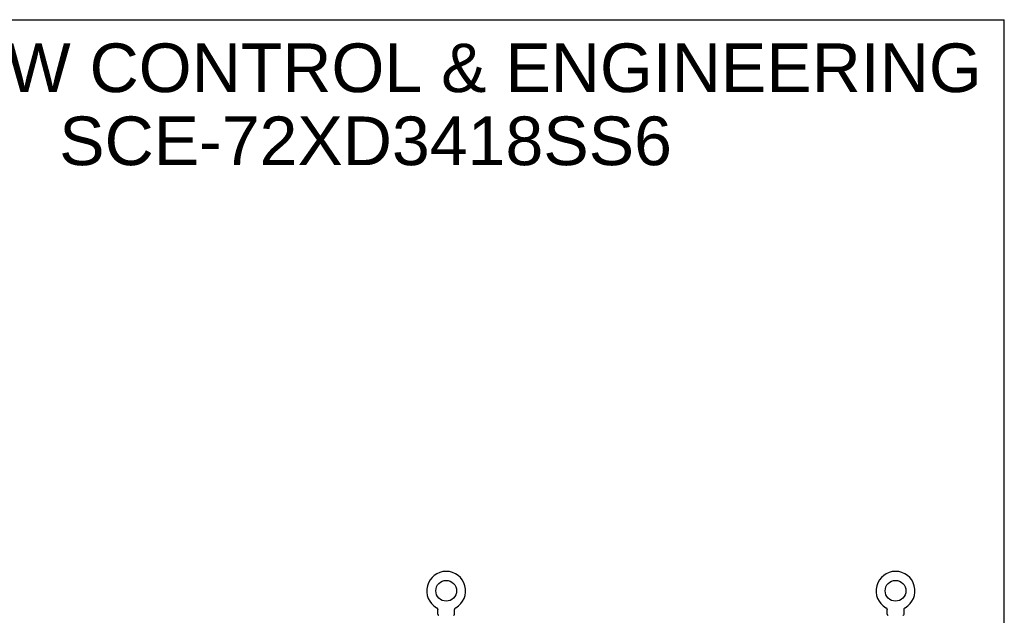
# Model space of a CAD drawing. Header units: inches. Extents: x 0 to 183, y 0 to 118.
# Tile 80 of 80: x 118 to 183, y 79 to 118. Entities that reach past the tile are written whole.
import ezdxf

# ---------------------------------------------------------------- set-up
doc = ezdxf.new("R2010")
doc.units = ezdxf.units.IN
doc.header["$LTSCALE"] = 10.065561
doc.header["$MEASUREMENT"] = 0
doc.linetypes.add('HIDDEN', pattern=[0.2, 0.1, -0.1])
doc.layers.get('0').update_dxf_attribs({"linetype": 'CONTINUOUS'})
doc.layers.add('DEFAULT_2', color=8, linetype='HIDDEN')
doc.layers.add('DIMENSIONS', color=7, linetype='CONTINUOUS')
doc.styles.get("Standard").update_dxf_attribs({"font": 'arial.ttf'})

msp = doc.modelspace()

# ---------------------------------------------------------------- linework, layer by layer
at = {"color": 7, "linetype": 'Continuous'}
for p, q in [((0, 118.418), (183.01, 118.418)), ((183.01, 0), (183.01, 118.418)), ((145.371, 79.408), (145.371, 79.408)), ((145.371, 79.408), (145.375, 79.406)), ((145.373, 79.407), (145.372, 79.408)), ((145.375, 79.406), (145.379, 79.403)), ((145.379, 79.403), (145.383, 79.4)), ((145.383, 79.4), (145.388, 79.397)), ((145.387, 79.397), (145.391, 79.394)), ((145.391, 79.394), (145.395, 79.391)), ((145.395, 79.391), (145.399, 79.387)), ((145.399, 79.387), (145.403, 79.384)), ((145.403, 79.384), (145.406, 79.38)), ((145.406, 79.38), (145.409, 79.376)), ((145.409, 79.376), (145.413, 79.372)), ((145.413, 79.372), (145.416, 79.368)), ((145.416, 79.368), (145.419, 79.364)), ((145.419, 79.364), (145.421, 79.36)), ((145.421, 79.36), (145.424, 79.355)), ((145.424, 79.356), (145.427, 79.351)), ((145.426, 79.351), (145.429, 79.347)), ((145.431, 79.342), (145.433, 79.337)), ((145.433, 79.337), (145.435, 79.333)), ((145.435, 79.333), (145.436, 79.328)), ((145.436, 79.328), (145.438, 79.323)), ((145.438, 79.323), (145.439, 79.318)), ((145.439, 79.318), (145.44, 79.313)), ((145.44, 79.313), (145.441, 79.308)), ((145.441, 79.308), (145.442, 79.303)), ((145.442, 79.303), (145.443, 79.298)), ((145.443, 79.298), (145.443, 79.293)), ((145.443, 79.293), (145.443, 79.288)), ((145.443, 79.288), (145.443, 79.283)), ((145.443, 78.969), (145.443, 79.283)), ((146.568, 78.969), (146.568, 79.283)), ((146.569, 79.298), (146.57, 79.303)), ((146.569, 79.293), (146.569, 79.298)), ((146.57, 79.303), (146.571, 79.308)), ((146.571, 79.313), (146.573, 79.318)), ((146.571, 79.308), (146.572, 79.313)), ((146.573, 79.318), (146.574, 79.323)), ((146.574, 79.323), (146.575, 79.328)), ((146.575, 79.328), (146.577, 79.333)), ((146.577, 79.333), (146.579, 79.337)), ((146.579, 79.337), (146.581, 79.342)), ((146.581, 79.342), (146.583, 79.347)), ((146.583, 79.347), (146.585, 79.351)), ((146.585, 79.351), (146.588, 79.356)), ((146.588, 79.355), (146.59, 79.36)), ((146.59, 79.36), (146.593, 79.364)), ((146.593, 79.364), (146.596, 79.368)), ((146.596, 79.368), (146.599, 79.372)), ((146.599, 79.372), (146.602, 79.376)), ((146.602, 79.376), (146.606, 79.38)), ((146.606, 79.38), (146.609, 79.384)), ((146.609, 79.384), (146.613, 79.387)), ((146.613, 79.387), (146.617, 79.391)), ((146.617, 79.391), (146.62, 79.394)), ((146.62, 79.394), (146.624, 79.397)), ((146.624, 79.397), (146.628, 79.4)), ((146.628, 79.4), (146.633, 79.403)), ((146.633, 79.403), (146.637, 79.406)), ((146.633, 79.403), (146.634, 79.404)), ((146.637, 79.406), (146.641, 79.408)), ((146.64, 79.408), (146.638, 79.407)), ((175.163, 79.408), (175.163, 79.408)), ((175.163, 79.408), (175.167, 79.406)), ((175.165, 79.407), (175.164, 79.408)), ((175.167, 79.406), (175.171, 79.403)), ((175.171, 79.403), (175.175, 79.4)), ((175.175, 79.4), (175.18, 79.397)), ((175.179, 79.397), (175.183, 79.394)), ((175.183, 79.394), (175.187, 79.391)), ((175.187, 79.391), (175.191, 79.387)), ((175.191, 79.387), (175.195, 79.384)), ((175.195, 79.384), (175.198, 79.38)), ((175.198, 79.38), (175.201, 79.376)), ((175.201, 79.376), (175.205, 79.372)), ((175.205, 79.372), (175.208, 79.368)), ((175.208, 79.368), (175.211, 79.364)), ((175.211, 79.364), (175.213, 79.36)), ((175.213, 79.36), (175.216, 79.355)), ((175.216, 79.356), (175.219, 79.351)), ((175.218, 79.351), (175.221, 79.347)), ((175.221, 79.347), (175.223, 79.342)), ((175.223, 79.342), (175.225, 79.337)), ((175.225, 79.337), (175.227, 79.333)), ((175.227, 79.333), (175.228, 79.328)), ((175.228, 79.328), (175.23, 79.323)), ((175.23, 79.323), (175.231, 79.318)), ((175.231, 79.318), (175.232, 79.313)), ((175.232, 79.313), (175.233, 79.308)), ((175.233, 79.308), (175.234, 79.303)), ((175.234, 79.303), (175.235, 79.298)), ((175.235, 79.298), (175.235, 79.293)), ((175.235, 79.293), (175.235, 79.288)), ((175.235, 79.288), (175.235, 79.283)), ((175.235, 78.969), (175.235, 79.283)), ((176.36, 78.969), (176.36, 79.283)), ((176.361, 79.298), (176.362, 79.303)), ((176.361, 79.293), (176.361, 79.298)), ((176.362, 79.303), (176.363, 79.308)), ((176.363, 79.313), (176.365, 79.318)), ((176.363, 79.308), (176.364, 79.313)), ((176.365, 79.318), (176.366, 79.323)), ((176.366, 79.323), (176.367, 79.328)), ((176.367, 79.328), (176.369, 79.333)), ((176.369, 79.333), (176.371, 79.337)), ((176.371, 79.337), (176.373, 79.342)), ((176.373, 79.342), (176.375, 79.347)), ((176.375, 79.347), (176.377, 79.351)), ((176.377, 79.351), (176.38, 79.356)), ((176.38, 79.355), (176.382, 79.36)), ((176.382, 79.36), (176.385, 79.364)), ((176.385, 79.364), (176.388, 79.368)), ((176.388, 79.368), (176.391, 79.372)), ((176.391, 79.372), (176.394, 79.376)), ((176.394, 79.376), (176.398, 79.38)), ((176.398, 79.38), (176.401, 79.384)), ((176.401, 79.384), (176.405, 79.387)), ((176.405, 79.387), (176.409, 79.391)), ((176.409, 79.391), (176.412, 79.394)), ((176.412, 79.394), (176.416, 79.397)), ((176.416, 79.397), (176.42, 79.4)), ((176.42, 79.4), (176.425, 79.403)), ((176.425, 79.403), (176.429, 79.406)), ((176.425, 79.403), (176.426, 79.404)), ((176.429, 79.406), (176.433, 79.408)), ((176.432, 79.408), (176.43, 79.407)), ((176.433, 79.408), (176.433, 79.408))]:
    msp.add_line(p, q, dxfattribs=at)
for points in [[(145.429, 79.347), (145.431, 79.342), (145.433, 79.337)], [(146.568, 79.283), (146.568, 79.288), (146.569, 79.293)], [(146.568, 79.283), (146.568, 79.288), (146.569, 79.293)], [(176.36, 79.283), (176.36, 79.288), (176.361, 79.293)], [(176.36, 79.283), (176.36, 79.288), (176.361, 79.293)]]:
    msp.add_lwpolyline(points, dxfattribs=at)
for centre in [(146.006, 80.528), (175.798, 80.528)]:
    msp.add_circle(centre, 0.688, dxfattribs=at)
for centre, radius, start, end in [((146.006, 80.528), 1.288, 299.50527, 240.49473), ((175.798, 80.528), 1.288, 299.50527, 240.49473), ((145.512, 78.969), 0.069, 180, 265), ((146.499, 78.969), 0.069, 275, 360), ((175.304, 78.969), 0.069, 180, 265), ((176.291, 78.969), 0.069, 275, 360)]:
    msp.add_arc(centre, radius, start, end, dxfattribs=at)
at = {"layer": 'DEFAULT_2', "color": 8, "linetype": 'HIDDEN'}
for p, q in [((145.378, 79.404), (145.379, 79.403)), ((146.641, 79.408), (146.641, 79.408)), ((175.17, 79.404), (175.171, 79.403))]:
    msp.add_line(p, q, dxfattribs=at)
for centre, start, end in [((145.512, 78.969), 265, 270), ((146.499, 78.969), 270, 275), ((175.304, 78.969), 265, 270), ((176.291, 78.969), 270, 275)]:
    msp.add_arc(centre, 0.069, start, end, dxfattribs=at)

# ---------------------------------------------------------------- texts
at = {"layer": 'DIMENSIONS', "color": 2, "linetype": 'Continuous', "insert": (140.66, 116.841), "char_height": 3.22959, "width": 81.5682, "attachment_point": 2, "line_spacing_factor": 0.9}
msp.add_mtext('SAGINAW CONTROL & ENGINEERING\\PSCE-72XD3418SS6', dxfattribs=at)

doc.saveas('drawing.dxf')
